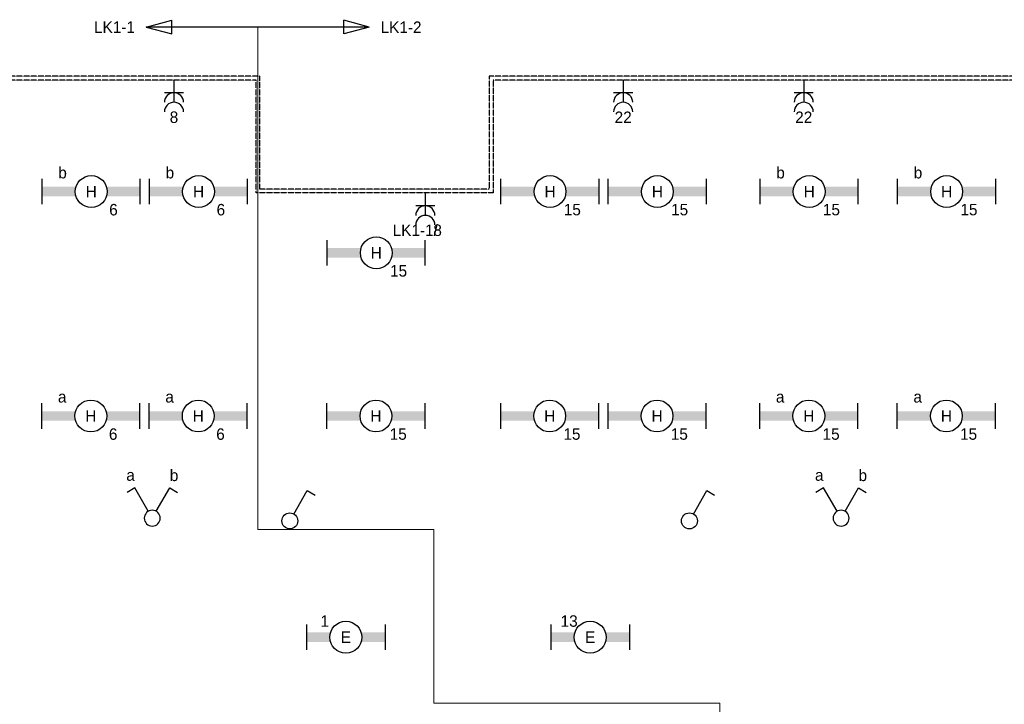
# Model space of a CAD drawing. Extents: x 1458 to 77809, y 1423 to 46558.
# Tile 5 of 9: x 21898 to 37356, y 35818 to 46558. Entities that reach past the tile are written whole.
import ezdxf
from ezdxf.enums import TextEntityAlignment as Align

# ---------------------------------------------------------------- set-up
doc = ezdxf.new("R2010")
doc.units = 0
doc.linetypes.add('E_GOOT3', pattern=[5, 4, -1])
doc.layers.get('0').update_dxf_attribs({"linetype": 'CONTINUOUS'})
for name, color, linetype in [('EL6131--_WG', 7, 'CONTINUOUS'), ('EL6212--_S', 4, 'CONTINUOUS'), ('EL6222--', 3, 'CONTINUOUS'), ('EL6311--', 3, 'CONTINUOUS')]:
    doc.layers.add(name, color=color, linetype=linetype)
doc.styles.add('BURO-018', font='BUROFONT', dxfattribs={"height": 180})
doc.styles.add('BURO-035', font='BUROFONT', dxfattribs={"height": 350})

# ---------------------------------------------------------------- blocks, each defined once
blk = doc.blocks.new('111405')
at = {"color": 0, "linetype": 'Continuous'}
for p, q in [((-2.74, 7), (-3.95, 6.3)), ((-0.62, 3.33), (-2.74, 7)), ((0.62, 3.33), (2.74, 7)), ((2.74, 7), (3.95, 6.3))]:
    blk.add_line(p, q, dxfattribs=at)
blk.add_circle((0, 2.25), 1.25, dxfattribs=at)
at = {"color": 0, "linetype": 'Continuous', "style": 'BURO-018'}
for tag, p in [('E_SLET1', (-3.42, 9)), ('E_SLET2', (3.42, 9)), ('E_GKAST', (11.61, 4.38)), ('E_GROEP', (11.61, 1.38))]:
    blk.add_attdef(tag, text='', height=1.8, dxfattribs=at).set_placement(p, align=Align.MIDDLE)
at = {"color": 0, "linetype": 'Continuous', "style": 'BURO-018', "flags": 1}
blk.add_attdef('E_MATCODE', text='', height=1.8, dxfattribs=at).set_placement((0, 0), align=Align.MIDDLE)
blk = doc.blocks.new('1114A1')
at = {"color": 0, "linetype": 'Continuous'}
for p, q in [((0.62, 3.33), (2.74, 7)), ((2.74, 7), (3.95, 6.3))]:
    blk.add_line(p, q, dxfattribs=at)
blk.add_circle((0, 2.25), 1.25, dxfattribs=at)
at = {"color": 0, "linetype": 'Continuous', "style": 'BURO-018'}
for tag, p in [('E_SLET1', (3.36, 9)), ('E_GKAST', (11.61, 4.38)), ('E_GROEP', (11.61, 1.38))]:
    blk.add_attdef(tag, text='', height=1.8, dxfattribs=at).set_placement(p, align=Align.MIDDLE)
at = {"color": 0, "linetype": 'Continuous', "style": 'BURO-018', "flags": 1}
blk.add_attdef('E_MATCODE', text='', height=1.8, dxfattribs=at).set_placement((0, 0), align=Align.MIDDLE)
blk = doc.blocks.new('1115B61540')
at = {"color": 0}
for p, q in [((-7.7, 2), (-7.7, -2)), ((7.7, 2), (7.7, -2))]:
    blk.add_line(p, q, dxfattribs=at)
at = {"color": 0, "linetype": 'Continuous'}
blk.add_circle((0, 0), 2.5, dxfattribs=at)
at = {"color": 0}
for points in [[(-2.5, 0.75), (-7.7, 0.75), (-2.5, -0.75), (-7.7, -0.75)], [(2.5, 0.75), (7.7, 0.75), (2.5, -0.75), (7.7, -0.75)]]:
    blk.add_solid(points, dxfattribs=at)
at = {"color": 0, "linetype": 'Continuous', "style": 'BURO-018'}
for tag, p in [('E_GROEP', (0, 5)), ('E_GKAST', (0, 5)), ('E_ARMCODE', (0, 0)), ('E_SLET', (4.5, -3))]:
    blk.add_attdef(tag, text='', height=1.8, dxfattribs=at).set_placement(p, align=Align.MIDDLE)
blk = doc.blocks.new('1115B61240')
at = {"color": 0}
for p, q in [((-6.2, 2), (-6.2, -2)), ((6.2, 2), (6.2, -2))]:
    blk.add_line(p, q, dxfattribs=at)
at = {"color": 0, "linetype": 'Continuous'}
blk.add_circle((0, 0), 2.5, dxfattribs=at)
at = {"color": 0}
for points in [[(-2.5, 0.75), (-6.2, 0.75), (-2.5, -0.75), (-6.2, -0.75)], [(2.5, 0.75), (6.2, 0.75), (2.5, -0.75), (6.2, -0.75)]]:
    blk.add_solid(points, dxfattribs=at)
at = {"color": 0, "linetype": 'Continuous', "style": 'BURO-018'}
for tag, p in [('E_GROEP', (0, 5)), ('E_GKAST', (0, 5)), ('E_ARMCODE', (0, 0)), ('E_SLET', (4.5, -3))]:
    blk.add_attdef(tag, text='', height=1.8, dxfattribs=at).set_placement(p, align=Align.MIDDLE)
blk = doc.blocks.new('111304A')
at = {"color": 0, "linetype": 'Continuous'}
for p, q in [((0, 1), (0, 4.5)), ((-1.5, 3), (1.5, 3))]:
    blk.add_line(p, q, dxfattribs=at)
for centre in [(0, 6), (0, 4.5)]:
    blk.add_arc(centre, 1.5, 180, 360, dxfattribs=at)
at = {"color": 0, "linetype": 'Continuous', "style": 'BURO-018'}
for tag in ['E_GROEP', 'E_GKAST']:
    blk.add_attdef(tag, text='', height=1.8, dxfattribs=at).set_placement((0, 8.5), align=Align.MIDDLE)
at = {"color": 0, "linetype": 'Continuous', "style": 'BURO-018', "flags": 1}
for tag, p in [('E_VERMCODE', (13, 8.5)), ('E_MATCODE', (0, 0))]:
    blk.add_attdef(tag, text='', height=1.8, dxfattribs=at).set_placement(p, align=Align.MIDDLE)
blk = doc.blocks.new('E00160')
at = {"color": 0, "linetype": 'Continuous'}
for p, q in [((-17.5, 0), (-13.5, 1.07)), ((-17.5, 0), (17.5, 0)), ((-17.5, 0), (-13.5, -1.07)), ((-13.5, -1.07), (-13.5, 1.07)), ((17.5, 0), (13.5, 1.07)), ((13.5, -1.07), (13.5, 1.07)), ((17.5, 0), (13.5, -1.07))]:
    blk.add_line(p, q, dxfattribs=at)
at = {"color": 0, "linetype": 'Continuous', "style": 'BURO-035'}
for tag, p in [('E_TEXT2', (-22.5, 0)), ('E_TEXT1', (22.5, 0))]:
    blk.add_attdef(tag, text='', height=3.5, dxfattribs=at).set_placement(p, align=Align.MIDDLE)

msp = doc.modelspace()

# ---------------------------------------------------------------- linework, layer by layer
at = {"layer": 'EL6131--_WG', "linetype": 'E_GOOT3'}
for p, q in [((25669, 45672), (5929, 45672)), ((25609, 45612), (5989, 45612)), ((25609, 43842), (25609, 45612)), ((25669, 43902), (25669, 45672)), ((77809, 45672), (29269, 45672)), ((29269, 45672, 1), (29269, 43902, 59)), ((29329, 45612), (29329, 43842)), ((56159, 45612), (29329, 45612)), ((29329, 43842), (25609, 43842)), ((29269, 43902), (25669, 43902))]:
    msp.add_line(p, q, dxfattribs=at)
at = {"layer": 'EL6222--', "color": 4, "lineweight": 0}
for p, q in [((25635, 46442), (25635, 38560)), ((25635, 38560), (28399, 38560)), ((28399, 38560), (28399, 35834)), ((28399, 35834), (32890, 35834)), ((32890, 35834), (32890, 26833))]:
    msp.add_line(p, q, dxfattribs=at)

# ---------------------------------------------------------------- block references
at = {"layer": 'EL6212--_S', "lineweight": 0}
ref = msp.add_blockref('E00160', (25635, 46442), dxfattribs=dict(at, xscale=-100, yscale=100, zscale=100))
ref.add_attrib('E_TEXT1', 'LK1-1', dxfattribs={"layer": '0', "color": 1, "linetype": 'Continuous', "height": 180, "style": 'BURO-018'}).set_placement((23385, 46442), align=Align.MIDDLE)
ref.add_attrib('E_TEXT2', 'LK1-2', dxfattribs={"layer": '0', "color": 1, "linetype": 'Continuous', "height": 180, "style": 'BURO-018'}).set_placement((27885, 46442), align=Align.MIDDLE)
at = {"layer": 'EL6222--'}
ref = msp.add_blockref('111304A', (24320, 45713), dxfattribs=dict(at, xscale=100, yscale=100, zscale=100, rotation=180))
ref.add_attrib('E_GROEP', '8', dxfattribs={"layer": '0', "color": 1, "linetype": 'Continuous', "height": 180, "style": 'BURO-018'}).set_placement((24320, 45029), align=Align.MIDDLE)
ref = msp.add_blockref('111304A', (31372, 45713), dxfattribs=dict(at, xscale=100, yscale=100, zscale=100, rotation=180))
ref.add_attrib('E_GROEP', '22', dxfattribs={"layer": '0', "color": 1, "linetype": 'Continuous', "height": 180, "style": 'BURO-018'}).set_placement((31372, 45029), align=Align.MIDDLE)
ref = msp.add_blockref('111304A', (34207, 45713), dxfattribs=dict(at, xscale=100, yscale=100, zscale=100, rotation=180))
ref.add_attrib('E_GROEP', '22', dxfattribs={"layer": '0', "color": 1, "linetype": 'Continuous', "height": 180, "style": 'BURO-018'}).set_placement((34207, 45029), align=Align.MIDDLE)
ref = msp.add_blockref('111304A', (28266, 43938), dxfattribs=dict(at, xscale=100, yscale=100, zscale=100, rotation=180))
ref.add_attrib('E_GROEP', '8', dxfattribs={"layer": '0', "color": 1, "linetype": 'Continuous', "height": 180, "style": 'BURO-018'}).set_placement((28459, 43255), align=Align.MIDDLE)
at = {"layer": 'EL6311--'}
ref = msp.add_blockref('1115B61540', (23021, 43862), dxfattribs=dict(at, xscale=100, yscale=100, zscale=100, rotation=180))
ref.add_attrib('E_ARMCODE', 'H', dxfattribs={"layer": '0', "color": 1, "linetype": 'Continuous', "height": 180, "style": 'BURO-018'}).set_placement((23021, 43862), align=Align.MIDDLE)
ref.add_attrib('E_SLET', 'b', dxfattribs={"layer": '0', "color": 1, "linetype": 'Continuous', "height": 180, "style": 'BURO-018'}).set_placement((22571, 44162), align=Align.MIDDLE)
ref.add_attrib('E_GROEP', '6', dxfattribs={"layer": '0', "color": 1, "linetype": 'Continuous', "height": 180, "style": 'BURO-018'}).set_placement((23370, 43578), align=Align.MIDDLE)
ref = msp.add_blockref('1115B61540', (24706, 43862), dxfattribs=dict(at, xscale=100, yscale=100, zscale=100, rotation=180))
ref.add_attrib('E_ARMCODE', 'H', dxfattribs={"layer": '0', "color": 1, "linetype": 'Continuous', "height": 180, "style": 'BURO-018'}).set_placement((24706, 43862), align=Align.MIDDLE)
ref.add_attrib('E_SLET', 'b', dxfattribs={"layer": '0', "color": 1, "linetype": 'Continuous', "height": 180, "style": 'BURO-018'}).set_placement((24256, 44162), align=Align.MIDDLE)
ref.add_attrib('E_GROEP', '6', dxfattribs={"layer": '0', "color": 1, "linetype": 'Continuous', "height": 180, "style": 'BURO-018'}).set_placement((25056, 43578), align=Align.MIDDLE)
ref = msp.add_blockref('1115B61540', (34293, 43862), dxfattribs=dict(at, xscale=100, yscale=100, zscale=100, rotation=180))
ref.add_attrib('E_ARMCODE', 'H', dxfattribs={"layer": '0', "color": 1, "linetype": 'Continuous', "height": 180, "style": 'BURO-018'}).set_placement((34293, 43862), align=Align.MIDDLE)
ref.add_attrib('E_SLET', 'b', dxfattribs={"layer": '0', "color": 1, "linetype": 'Continuous', "height": 180, "style": 'BURO-018'}).set_placement((33843, 44162), align=Align.MIDDLE)
ref.add_attrib('E_GROEP', '15', dxfattribs={"layer": '0', "color": 1, "linetype": 'Continuous', "height": 180, "style": 'BURO-018'}).set_placement((34642, 43578), align=Align.MIDDLE)
ref = msp.add_blockref('1115B61540', (36451, 43862), dxfattribs=dict(at, xscale=100, yscale=100, zscale=100, rotation=180))
ref.add_attrib('E_ARMCODE', 'H', dxfattribs={"layer": '0', "color": 1, "linetype": 'Continuous', "height": 180, "style": 'BURO-018'}).set_placement((36451, 43862), align=Align.MIDDLE)
ref.add_attrib('E_SLET', 'b', dxfattribs={"layer": '0', "color": 1, "linetype": 'Continuous', "height": 180, "style": 'BURO-018'}).set_placement((36001, 44162), align=Align.MIDDLE)
ref.add_attrib('E_GROEP', '15', dxfattribs={"layer": '0', "color": 1, "linetype": 'Continuous', "height": 180, "style": 'BURO-018'}).set_placement((36801, 43578), align=Align.MIDDLE)
ref = msp.add_blockref('1115B61540', (30224, 43862), dxfattribs=dict(at, xscale=100, yscale=100, zscale=100, rotation=180))
ref.add_attrib('E_ARMCODE', 'H', dxfattribs={"layer": '0', "color": 1, "linetype": 'Continuous', "height": 180, "style": 'BURO-018'}).set_placement((30224, 43862), align=Align.MIDDLE)
ref.add_attrib('E_GROEP', '15', dxfattribs={"layer": '0', "color": 1, "linetype": 'Continuous', "height": 180, "style": 'BURO-018'}).set_placement((30574, 43578), align=Align.MIDDLE)
ref = msp.add_blockref('1115B61540', (31909, 43862), dxfattribs=dict(at, xscale=100, yscale=100, zscale=100, rotation=180))
ref.add_attrib('E_ARMCODE', 'H', dxfattribs={"layer": '0', "color": 1, "linetype": 'Continuous', "height": 180, "style": 'BURO-018'}).set_placement((31909, 43862), align=Align.MIDDLE)
ref.add_attrib('E_GROEP', '15', dxfattribs={"layer": '0', "color": 1, "linetype": 'Continuous', "height": 180, "style": 'BURO-018'}).set_placement((32259, 43578), align=Align.MIDDLE)
ref = msp.add_blockref('1115B61540', (27496, 42901), dxfattribs=dict(at, xscale=100, yscale=100, zscale=100, rotation=180))
ref.add_attrib('E_ARMCODE', 'H', dxfattribs={"layer": '0', "color": 1, "linetype": 'Continuous', "height": 180, "style": 'BURO-018'}).set_placement((27496, 42901), align=Align.MIDDLE)
ref.add_attrib('E_GROEP', '15', dxfattribs={"layer": '0', "color": 1, "linetype": 'Continuous', "height": 180, "style": 'BURO-018'}).set_placement((27846, 42617), align=Align.MIDDLE)
ref = msp.add_blockref('1115B61540', (23015, 40341), dxfattribs=dict(at, xscale=100, yscale=100, zscale=100, rotation=180))
ref.add_attrib('E_ARMCODE', 'H', dxfattribs={"layer": '0', "color": 1, "linetype": 'Continuous', "height": 180, "style": 'BURO-018'}).set_placement((23015, 40341), align=Align.MIDDLE)
ref.add_attrib('E_SLET', 'a', dxfattribs={"layer": '0', "color": 1, "linetype": 'Continuous', "height": 180, "style": 'BURO-018'}).set_placement((22565, 40641), align=Align.MIDDLE)
ref.add_attrib('E_GROEP', '6', dxfattribs={"layer": '0', "color": 1, "linetype": 'Continuous', "height": 180, "style": 'BURO-018'}).set_placement((23365, 40057), align=Align.MIDDLE)
ref = msp.add_blockref('1115B61540', (24701, 40341), dxfattribs=dict(at, xscale=100, yscale=100, zscale=100, rotation=180))
ref.add_attrib('E_ARMCODE', 'H', dxfattribs={"layer": '0', "color": 1, "linetype": 'Continuous', "height": 180, "style": 'BURO-018'}).set_placement((24701, 40341), align=Align.MIDDLE)
ref.add_attrib('E_SLET', 'a', dxfattribs={"layer": '0', "color": 1, "linetype": 'Continuous', "height": 180, "style": 'BURO-018'}).set_placement((24251, 40641), align=Align.MIDDLE)
ref.add_attrib('E_GROEP', '6', dxfattribs={"layer": '0', "color": 1, "linetype": 'Continuous', "height": 180, "style": 'BURO-018'}).set_placement((25050, 40057), align=Align.MIDDLE)
ref = msp.add_blockref('1115B61540', (34287, 40341), dxfattribs=dict(at, xscale=100, yscale=100, zscale=100, rotation=180))
ref.add_attrib('E_ARMCODE', 'H', dxfattribs={"layer": '0', "color": 1, "linetype": 'Continuous', "height": 180, "style": 'BURO-018'}).set_placement((34287, 40341), align=Align.MIDDLE)
ref.add_attrib('E_SLET', 'a', dxfattribs={"layer": '0', "color": 1, "linetype": 'Continuous', "height": 180, "style": 'BURO-018'}).set_placement((33837, 40641), align=Align.MIDDLE)
ref.add_attrib('E_GROEP', '15', dxfattribs={"layer": '0', "color": 1, "linetype": 'Continuous', "height": 180, "style": 'BURO-018'}).set_placement((34637, 40057), align=Align.MIDDLE)
ref = msp.add_blockref('1115B61540', (36446, 40341), dxfattribs=dict(at, xscale=100, yscale=100, zscale=100, rotation=180))
ref.add_attrib('E_ARMCODE', 'H', dxfattribs={"layer": '0', "color": 1, "linetype": 'Continuous', "height": 180, "style": 'BURO-018'}).set_placement((36446, 40341), align=Align.MIDDLE)
ref.add_attrib('E_SLET', 'a', dxfattribs={"layer": '0', "color": 1, "linetype": 'Continuous', "height": 180, "style": 'BURO-018'}).set_placement((35996, 40641), align=Align.MIDDLE)
ref.add_attrib('E_GROEP', '15', dxfattribs={"layer": '0', "color": 1, "linetype": 'Continuous', "height": 180, "style": 'BURO-018'}).set_placement((36795, 40057), align=Align.MIDDLE)
ref = msp.add_blockref('1115B61540', (27491, 40341), dxfattribs=dict(at, xscale=100, yscale=100, zscale=100, rotation=180))
ref.add_attrib('E_ARMCODE', 'H', dxfattribs={"layer": '0', "color": 1, "linetype": 'Continuous', "height": 180, "style": 'BURO-018'}).set_placement((27491, 40341), align=Align.MIDDLE)
ref.add_attrib('E_GROEP', '15', dxfattribs={"layer": '0', "color": 1, "linetype": 'Continuous', "height": 180, "style": 'BURO-018'}).set_placement((27840, 40057), align=Align.MIDDLE)
ref = msp.add_blockref('1115B61540', (30219, 40341), dxfattribs=dict(at, xscale=100, yscale=100, zscale=100, rotation=180))
ref.add_attrib('E_ARMCODE', 'H', dxfattribs={"layer": '0', "color": 1, "linetype": 'Continuous', "height": 180, "style": 'BURO-018'}).set_placement((30219, 40341), align=Align.MIDDLE)
ref.add_attrib('E_GROEP', '15', dxfattribs={"layer": '0', "color": 1, "linetype": 'Continuous', "height": 180, "style": 'BURO-018'}).set_placement((30568, 40057), align=Align.MIDDLE)
ref = msp.add_blockref('1115B61540', (31904, 40341), dxfattribs=dict(at, xscale=100, yscale=100, zscale=100, rotation=180))
ref.add_attrib('E_ARMCODE', 'H', dxfattribs={"layer": '0', "color": 1, "linetype": 'Continuous', "height": 180, "style": 'BURO-018'}).set_placement((31904, 40341), align=Align.MIDDLE)
ref.add_attrib('E_GROEP', '15', dxfattribs={"layer": '0', "color": 1, "linetype": 'Continuous', "height": 180, "style": 'BURO-018'}).set_placement((32254, 40057), align=Align.MIDDLE)
ref = msp.add_blockref('111405', (23979, 38513), dxfattribs=dict(at, xscale=-100, yscale=100, zscale=100))
ref.add_attrib('E_SLET1', 'b', dxfattribs={"layer": '0', "color": 1, "linetype": 'Continuous', "height": 180, "style": 'BURO-018'}).set_placement((24321, 39413), align=Align.MIDDLE)
ref.add_attrib('E_SLET2', 'a', dxfattribs={"layer": '0', "color": 1, "linetype": 'Continuous', "height": 180, "style": 'BURO-018'}).set_placement((23638, 39413), align=Align.MIDDLE)
ref = msp.add_blockref('111405', (34793, 38513), dxfattribs=dict(at, xscale=-100, yscale=100, zscale=100))
ref.add_attrib('E_SLET1', 'b', dxfattribs={"layer": '0', "color": 1, "linetype": 'Continuous', "height": 180, "style": 'BURO-018'}).set_placement((35134, 39413), align=Align.MIDDLE)
ref.add_attrib('E_SLET2', 'a', dxfattribs={"layer": '0', "color": 1, "linetype": 'Continuous', "height": 180, "style": 'BURO-018'}).set_placement((34451, 39413), align=Align.MIDDLE)
at = {"layer": 'EL6311--', "xscale": 100, "yscale": 100, "zscale": 100}
for p in [(26139, 38470), (32412, 38470)]:
    msp.add_blockref('1114A1', p, dxfattribs=at)
at = {"layer": 'EL6311--'}
ref = msp.add_blockref('1115B61240', (27018, 36870), dxfattribs=dict(at, xscale=100, yscale=100, zscale=100))
ref.add_attrib('E_ARMCODE', 'E', dxfattribs={"layer": '0', "color": 1, "linetype": 'Continuous', "height": 180, "style": 'BURO-018'}).set_placement((27018, 36870), align=Align.MIDDLE)
ref.add_attrib('E_GROEP', '1', dxfattribs={"layer": '0', "color": 1, "linetype": 'Continuous', "height": 180, "style": 'BURO-018'}).set_placement((26688, 37124), align=Align.MIDDLE)
ref = msp.add_blockref('1115B61240', (30854, 36870), dxfattribs=dict(at, xscale=100, yscale=100, zscale=100))
ref.add_attrib('E_ARMCODE', 'E', dxfattribs={"layer": '0', "color": 1, "linetype": 'Continuous', "height": 180, "style": 'BURO-018'}).set_placement((30854, 36870), align=Align.MIDDLE)
ref.add_attrib('E_GROEP', '13', dxfattribs={"layer": '0', "color": 1, "linetype": 'Continuous', "height": 180, "style": 'BURO-018'}).set_placement((30524, 37124), align=Align.MIDDLE)

# ---------------------------------------------------------------- texts
at = {"layer": 'EL6212--_S', "lineweight": 0, "style": 'BURO-018'}
msp.add_text('LK1-1/', height=180, dxfattribs=at).set_placement((27753, 43165))

doc.saveas('drawing.dxf')
